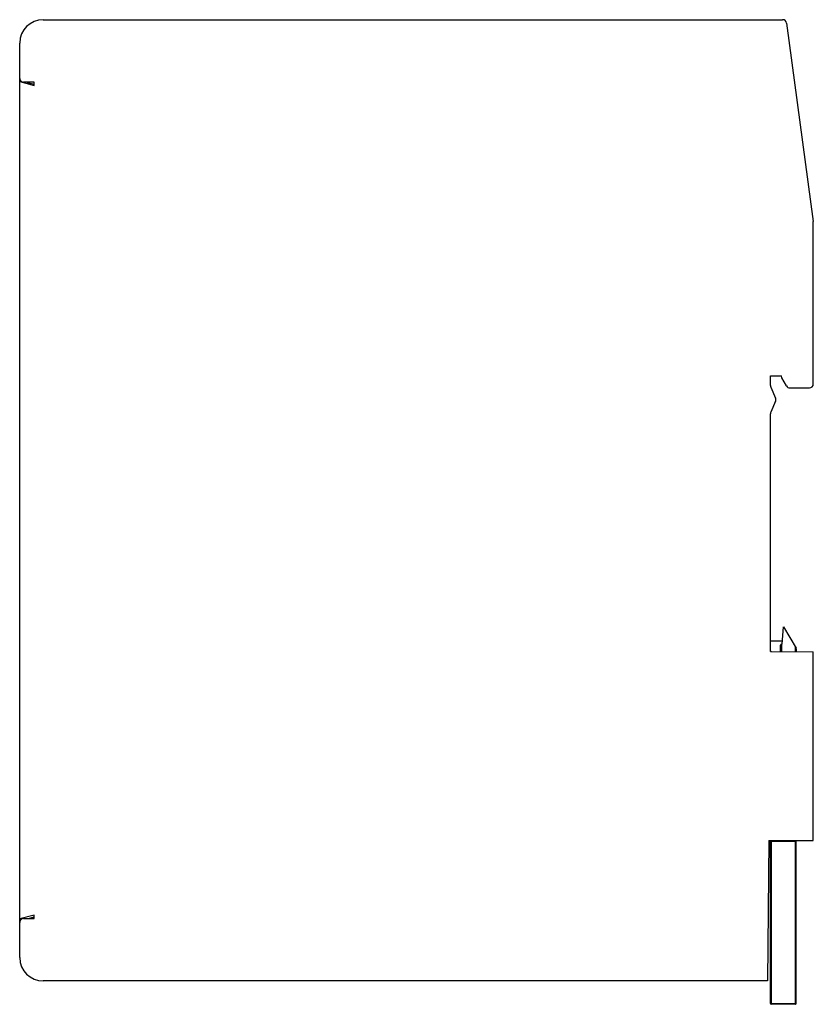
# Model space of a CAD drawing. Header units: millimetres. Extents: x 15 to 117, y 28 to 154.
import ezdxf

# ---------------------------------------------------------------- set-up
doc = ezdxf.new("R2010")
doc.units = ezdxf.units.MM
doc.header["$LTSCALE"] = 11.88703
doc.layers.get('0').update_dxf_attribs({"linetype": 'CONTINUOUS'})

msp = doc.modelspace()

# ---------------------------------------------------------------- linework, layer by layer
at = {"color": 7}
for p, q in [((17.59, 154.48), (112.65, 154.48)), ((113.15, 154.05), (116.58, 128.51)), ((14.58, 146.93), (14.59, 151.48)), ((14.59, 38.41), (14.59, 146.93)), ((14.59, 146.53), (16.46, 146.03)), ((16.46, 146.43), (15.08, 146.43)), ((15.59, 146.43), (15.59, 146.37)), ((16.46, 146.14), (15.59, 146.37)), ((16.46, 146.03), (16.46, 146.43)), ((116.59, 107.63), (116.59, 128.45)), ((111.09, 108.68), (112.49, 108.68)), ((111.09, 107.45), (111.09, 108.68)), ((112.56, 108.41), (112.49, 108.68)), ((113.15, 107.38), (112.56, 108.41)), ((111.13, 107.25), (111.75, 105.83)), ((113.58, 107.13), (116.09, 107.13)), ((111.75, 105.43), (111.13, 104.01)), ((111.09, 73.23), (111.09, 103.81)), ((112.57, 74.17), (112.77, 76.43)), ((112.77, 76.43), (114.37, 73.65)), ((112.61, 74.57), (111.09, 74.57)), ((112.39, 73.22), (112.39, 74.07)), ((112.49, 74.17), (112.57, 74.17)), ((112.49, 74.17), (112.49, 73.22)), ((114.29, 73.2), (114.29, 73.8)), ((114.39, 73.6), (114.39, 73.2)), ((111.09, 73.23), (116.59, 73.18)), ((116.59, 48.93), (116.59, 73.18)), ((110.88, 48.93), (110.72, 30.88)), ((110.88, 48.93), (116.59, 48.93)), ((111.09, 27.98), (111.09, 48.93)), ((114.39, 48.83), (111.09, 48.83)), ((111.19, 48.93), (111.19, 27.88)), ((114.29, 27.88), (114.29, 48.93)), ((114.39, 27.98), (114.39, 48.93)), ((16.46, 39.36), (14.59, 38.86)), ((16.46, 38.91), (16.46, 39.36)), ((14.58, 33.88), (14.58, 38.41)), ((15.08, 38.91), (16.46, 38.91)), ((15.7, 38.91), (16.46, 39.12)), ((110.72, 30.88), (17.59, 30.88)), ((111.09, 27.98), (114.39, 27.98)), ((114.29, 27.88), (111.19, 27.88))]:
    msp.add_line(p, q, dxfattribs=at)
for centre, radius, start, end in [((17.59, 151.48), 3, 90, 180), ((112.65, 153.98), 0.5, 7.6668, 90), ((15.08, 146.93), 0.5, 180.0053, 269.9955), ((116.09, 128.45), 0.5, 0, 7.6668), ((116.09, 107.63), 0.5, 270.0008, 0.0007), ((111.59, 107.45), 0.5, 180, 203.6132), ((113.58, 107.63), 0.5, 210, 270), ((111.29, 105.63), 0.5, 336.3868, 23.6132), ((111.59, 103.81), 0.5, 156.3868, 180), ((114.29, 73.6), 0.1, 0, 30), ((111.19, 48.83), 0.1, 90, 180), ((114.29, 48.83), 0.1, 0, 90), ((15.08, 38.41), 0.5, 90.0045, 179.9947), ((17.59, 33.88), 3, 180, 270), ((111.19, 27.98), 0.1, 180, 270), ((114.29, 27.98), 0.1, 270, 360)]:
    msp.add_arc(centre, radius, start, end, dxfattribs=at)
for centre, major_axis, start_param, end_param in [((112.49, 74.07), (0, 0.1), 0, 1.570796), ((111.19, 73.32), (0.1, 0), -3.141593, -1.969464), ((112.29, 73.32), (0, 0.1), -3.141593, -1.570796)]:
    msp.add_ellipse(centre, major_axis=major_axis, ratio=1, start_param=start_param, end_param=end_param, dxfattribs=at)

doc.saveas('drawing.dxf')
